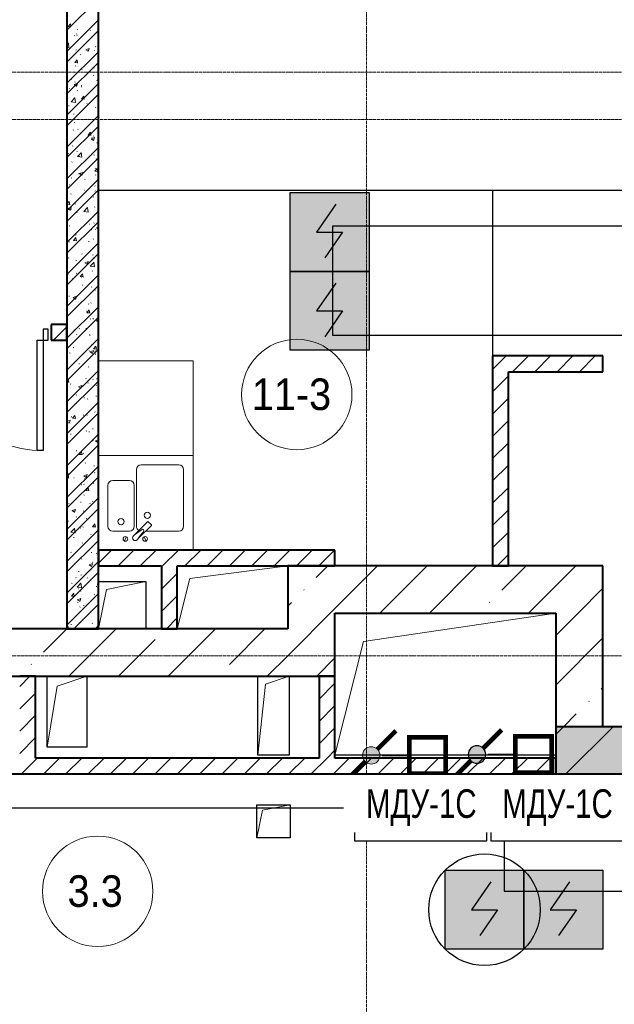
# Model space of a CAD drawing. Header units: millimetres. Extents: x -816133 to 919604, y 87941 to 147341.
# Tile 146 of 201: x -18652 to -14880, y 129264 to 135506. Entities that reach past the tile are written whole.
import ezdxf
from ezdxf.enums import TextEntityAlignment as Align

# ---------------------------------------------------------------- set-up
doc = ezdxf.new("R2010")
doc.units = ezdxf.units.MM
doc.set_wipeout_variables(frame=1)
doc.linetypes.add('ADSK_Линия сетки', pattern=[25, 20, -2.5, 0, -2.5])
doc.linetypes.add('Линия сетки', pattern=[25, 20, -2.5, 0, -2.5])
for name, color, linetype, lineweight in [('_АПС_Оборудование', 1, 'Continuous', 30), ('A-000-M_MASS', 7, 'Continuous', 18), ('A-010-A_ROOM', 7, 'Continuous', 20), ('A-200-M_WALL', 7, 'Continuous', 18), ('A-200-M_WALL_EXT', 7, 'Continuous', 18), ('A-200-M_WALL_INT', 7, 'Continuous', 18), ('A-200-M_WALL_PAT', 7, 'Continuous', 40), ('A-325-M_DOOR', 7, 'Continuous', 18), ('A-700-M_FFE', 7, 'Continuous', 18), ('M-520-M_DRAINAGE_FW', 7, 'Continuous', 18), ('RC-Извещатели_пожарные', 1, 'Continuous', 30), ('Z-030-M_GRID', 7, 'Continuous', 9), ('Воздуховоды', 7, 'Continuous', 18), ('СОУЭ', 1, 'Continuous', 30), ('СС-011-ПОЖ-СИГНАЛИЗАЦИЯ', 1, 'Continuous', 30), ('УГО АПС и АПЗ$0$_АПС_Оборудование', 1, 'Continuous', 30)]:
    doc.layers.add(name, color=color, linetype=linetype, lineweight=lineweight)
doc.layers.add('EI_HATCH_GALV', color=7, linetype='Continuous')
doc.layers.add('АПС', color=5, linetype='Continuous')
doc.styles.add('Arial Narrow', font='ARIALN.TTF', dxfattribs={"width": 0.9, "height": 600})
doc.styles.add('Arial_2', font='arial.ttf', dxfattribs={"width": 0.9, "height": 400})
doc.styles.add('ISOCPEUR', font='isocpeur.ttf', dxfattribs={"height": 300})

# ---------------------------------------------------------------- blocks, each defined once
blk = doc.blocks.new('10эт')
at = {"layer": 'A-200-M_WALL_PAT', "lineweight": 18}
h = blk.add_hatch(color=9, dxfattribs=at)
h.paths.add_polyline_path([(346783.5, 129601.1), (347051.7, 129601.1), (347051.7, 129901.1), (346601.5, 129901.1), (346601.5, 129601.1)])
h.paths.add_polyline_path([(345501.5, 129601.1), (345501.5, 129901.1), (345051.7, 129901.1), (345051.7, 129601.1)])
at = {"layer": 'A-000-M_MASS', "color": 9}
for p, q in [((342731.7, 130841.1), (343351.7, 130921.1)), ((342651.7, 130521.1), (342731.7, 130841.1)), ((342201.7, 130771.1), (342451.7, 130821.1)), ((342151.7, 130521.1), (342201.7, 130771.1)), ((343831.7, 130441.1), (345051.7, 130621.1)), ((343651.7, 129721), (343831.7, 130441.1)), ((341889.2, 130158.6), (342076.7, 130221)), ((343211.7, 130171), (343361.7, 130221)), ((341826.7, 129771.1), (341889.2, 130158.6)), ((343161.7, 129721), (343211.7, 130171)), ((343191.7, 129371.1), (343366.7, 129406.1)), ((343156.7, 129196.1), (343191.7, 129371.1))]:
    blk.add_line(p, q, dxfattribs=at)
at = {"layer": 'A-000-M_MASS', "color": 9, "lineweight": 30}
for p, q in [((342151.7, 130821.1), (342451.7, 130821.1)), ((342451.7, 130821.1), (342451.7, 130521.1)), ((341826.7, 129771.1), (341826.7, 130221)), ((342076.7, 130221), (342076.7, 129771.1)), ((343161.7, 129721), (343161.7, 130221)), ((343361.7, 130221), (343361.7, 129721)), ((342076.7, 129771.1), (341826.7, 129771.1)), ((343361.7, 129721), (343161.7, 129721)), ((345051.7, 129721), (343651.7, 129721)), ((343156.7, 129196.1), (343156.7, 129406.1)), ((343156.7, 129406.1), (343366.7, 129406.1)), ((343366.7, 129406.1), (343366.7, 129196.1)), ((343366.7, 129196.1), (343156.7, 129196.1))]:
    blk.add_line(p, q, dxfattribs=at)
at = {"layer": 'A-010-A_ROOM', "color": 9}
for centre in [(343409.5, 132006.8), (342146.7, 128857.2)]:
    blk.add_circle(centre, 350, dxfattribs=at)
at = {"layer": 'A-200-M_WALL', "color": 9}
for p, q in [((345601.7, 133301.5), (342151.7, 133301.5)), ((342151.7, 133301.5), (345601.7, 133301.5)), ((344651.3, 133300.7), (342151.7, 133300.7)), ((342151.7, 133300.7), (344651.3, 133300.7)), ((344651.3, 133300.7), (344651.3, 132251.1)), ((344651.3, 132251.1), (344651.3, 133300.7)), ((344652.1, 133300.7), (344652.1, 132251.1)), ((344652.1, 132251.1), (344652.1, 133300.7)), ((345601.7, 133300.7), (344652.1, 133300.7)), ((344652.1, 133300.7), (345601.7, 133300.7)), ((344651.7, 132251.1), (344651.3, 132251.1))]:
    blk.add_line(p, q, dxfattribs=at)
at = {"layer": 'A-200-M_WALL', "color": 9, "lineweight": 40}
for p, q in [((345501.5, 129901.1), (345051.7, 129901.1)), ((345051.7, 129901.1), (345051.7, 129601.1)), ((345051.7, 129601.1), (345501.5, 129601.1))]:
    blk.add_line(p, q, dxfattribs=at)
at = {"layer": 'A-200-M_WALL_EXT', "color": 9, "lineweight": 40}
for p, q in [((343651.7, 130921.1), (343351.7, 130921.1)), ((343351.7, 130921.1), (343351.7, 130521.1)), ((345351.7, 130921.1), (343651.7, 130921.1)), ((345351.7, 130621.1), (345351.7, 130921.1)), ((343651.7, 130621.1), (345051.7, 130621.1)), ((343651.7, 130221), (343651.7, 130621.1)), ((345051.7, 130621.1), (345051.7, 129901.1)), ((345351.7, 129901.1), (345351.7, 130621.1)), ((343351.7, 130521.1), (339786.5, 130521.1)), ((338381.7, 130221), (343351.7, 130221)), ((343351.7, 130221), (343651.7, 130221)), ((345051.7, 129901.1), (345051.7, 129601.1)), ((345501.5, 129901.1), (345351.7, 129901.1)), ((345051.7, 129601.1), (345501.5, 129601.1))]:
    blk.add_line(p, q, dxfattribs=at)
at = {"layer": 'A-200-M_WALL_INT', "color": 9, "lineweight": 40}
for p, q in [((341951.7, 136951.1), (341951.7, 130521.1)), ((342151.7, 130521.1), (342151.7, 136951.1)), ((341951.7, 132451.1), (341851.7, 132451.1)), ((341851.7, 132451.1), (341851.7, 132351.1)), ((341951.7, 132351.1), (341951.7, 132451.1)), ((341851.7, 132351.1), (341951.7, 132351.1)), ((344651.7, 132251.1), (344651.7, 130921.1)), ((344751.7, 132251.1), (344651.7, 132251.1)), ((345351.7, 132251.1), (344751.7, 132251.1)), ((345351.7, 132151.1), (345351.7, 132251.1)), ((344751.7, 130921.1), (344751.7, 132151.1)), ((344751.7, 132151.1), (345351.7, 132151.1)), ((342551.7, 131021.1), (342151.7, 131021.1)), ((342151.7, 131021.1), (342151.7, 130921.1)), ((343651.7, 131021.1), (342551.7, 131021.1)), ((343651.7, 130921.1), (343651.7, 131021.1)), ((342151.7, 130921.1), (342551.7, 130921.1)), ((342551.7, 130921.1), (342551.7, 130521.1)), ((342651.7, 130921.1), (343651.7, 130921.1)), ((342651.7, 130521.1), (342651.7, 130921.1)), ((344651.7, 130921.1), (344751.7, 130921.1)), ((341951.7, 130521.1), (342151.7, 130521.1)), ((342551.7, 130521.1), (342651.7, 130521.1)), ((341751.7, 130221), (341651.7, 130221)), ((341751.7, 129701.1), (341751.7, 130221)), ((343651.7, 130221), (343551.7, 130221)), ((343551.7, 130221), (343551.7, 129701.1)), ((343651.7, 129701.1), (343651.7, 130221)), ((343551.7, 129701.1), (341751.7, 129701.1)), ((345051.7, 129701.1), (343651.7, 129701.1)), ((345051.7, 129601.1), (345051.7, 129701.1)), ((336751.7, 129601.1), (345051.7, 129601.1))]:
    blk.add_line(p, q, dxfattribs=at)
at = {"layer": 'A-200-M_WALL_PAT', "color": 9, "linetype": 'Continuous', "lineweight": 9}
for p, q in [((341951.7, 134316.8), (342151.7, 134516.8)), ((341951.7, 134182.1), (342151.7, 134382.1)), ((341958.7, 134340.3), (341977, 134338.7)), ((341958.9, 134340.3), (341973.6, 134357.8)), ((341977.2, 134337.6), (341973.7, 134356.7)), ((341951.7, 134114.8), (342151.7, 134314.8)), ((341999.6, 134282.9), (342002.4, 134281.1)), ((342012.4, 134291.7), (342015, 134293.8)), ((342013.4, 134282.2), (342016.7, 134282.6)), ((342016.4, 134320.3), (342018.9, 134318)), ((342098.1, 134316.9), (342100.9, 134315.1)), ((341951.7, 134224.2), (341961.4, 134234.3)), ((341951.7, 134207.5), (341964.7, 134205.5)), ((341964.4, 134206.4), (341961.1, 134235.4)), ((342132.8, 134213.6), (342135.3, 134211.3)), ((341951.7, 133980.1), (342151.7, 134180.1)), ((341955.1, 134183.1), (341957.5, 134180.8)), ((342008.7, 134190.2), (342011.3, 134192.3)), ((342037.4, 134162), (342040.2, 134160.2)), ((342071.8, 134193), (342087, 134182.8)), ((342072, 134192.8), (342093.3, 134201)), ((342087.2, 134181.5), (342093.4, 134200)), ((342125.4, 134187.3), (342128.7, 134187.7)), ((341951.7, 133912.7), (342151.7, 134112.7)), ((342001, 134111), (342019.2, 134109.4)), ((342001.2, 134111), (342015.9, 134128.5)), ((342005, 134088.8), (342007.6, 134090.8)), ((342019.5, 134108.3), (342016, 134127.4)), ((342045.2, 134067.1), (342048.6, 134067.5)), ((342120.2, 134031.8), (342122.7, 134029.5)), ((342121.8, 134077.1), (342125.1, 134077.6)), ((341951.7, 133778), (342151.7, 133978)), ((341978.1, 134006.2), (341980.9, 134004.4)), ((341997.7, 133972), (342012.8, 133961.8)), ((341997.8, 133971.8), (342019.1, 133980)), ((342001.2, 133987.3), (342003.9, 133989.4)), ((342013.1, 133960.5), (342019.3, 133978.9)), ((342041.6, 133956.9), (342045, 133957.4)), ((342042.3, 133965.3), (342045.2, 133963.5)), ((342140.8, 133999.4), (342143.6, 133997.6)), ((341951.7, 133710.7), (342151.7, 133910.7)), ((341965.1, 133946.8), (341968.4, 133947.3)), ((342015.5, 133934.3), (342018, 133932.1)), ((342043.5, 133881.7), (342058.2, 133899.2)), ((342061.8, 133879.1), (342058.3, 133898.2)), ((342151.5, 133905.4), (342151.7, 133905.5)), ((341961.5, 133836.7), (341964.8, 133837.2)), ((341978, 133862.3), (342005.2, 133858.1)), ((341978.1, 133862.2), (342001.8, 133886.9)), ((341997.5, 133885.9), (342000.2, 133887.9)), ((342004.8, 133859.1), (342001.5, 133888)), ((342043.3, 133881.8), (342061.5, 133880.2)), ((342076.9, 133851.9), (342080.2, 133852.4)), ((342080.1, 133844.4), (342083, 133842.6)), ((341951.7, 133576), (342151.7, 133776)), ((341954.2, 133797.1), (341956.7, 133794.9)), ((341993.8, 133784.4), (341996.5, 133786.4)), ((342131.9, 133827.6), (342134.4, 133825.4)), ((342147.8, 133803.9), (342150.5, 133805.9)), ((341951.7, 133508.6), (342151.7, 133708.6)), ((341996.7, 133731.7), (342000, 133732.1)), ((341990.1, 133682.9), (341992.8, 133685)), ((342020.8, 133688.7), (342023.6, 133686.9)), ((342085, 133647.7), (342087.9, 133645.9)), ((342085.6, 133652.5), (342103.8, 133650.9)), ((342085.8, 133652.5), (342100.5, 133670)), ((342104.1, 133649.8), (342100.6, 133668.9)), ((342119.3, 133645.8), (342121.8, 133643.5)), ((342144.1, 133702.4), (342146.7, 133704.5)), ((341986.4, 133581.5), (341989.1, 133583.5)), ((342105.4, 133628.2), (342120.6, 133618)), ((342105.6, 133628), (342126.9, 133636.2)), ((342108.7, 133636.8), (342112.1, 133637.2)), ((342120.8, 133616.8), (342127, 133635.2)), ((342140.4, 133601), (342143, 133603)), ((341951.7, 133373.9), (342151.7, 133573.9)), ((341960.1, 133533.8), (341963, 133532)), ((342014.6, 133548.4), (342017.1, 133546.1)), ((342018.5, 133514.8), (342042.2, 133539.6)), ((342045.3, 133511.7), (342041.9, 133540.7)), ((342105.1, 133526.7), (342108.5, 133527.1)), ((342122.9, 133526.9), (342125.7, 133525.1)), ((341951.7, 133306.5), (342151.7, 133506.5)), ((341982.7, 133480), (341985.4, 133482)), ((342018.5, 133514.9), (342045.6, 133510.7)), ((342028.6, 133516.6), (342031.9, 133517)), ((342136.7, 133499.5), (342139.3, 133501.5)), ((341953.3, 133411.2), (341955.8, 133408.9)), ((342025, 133406.4), (342028.3, 133406.9)), ((342031.3, 133407.2), (342046.4, 133397)), ((342031.4, 133407), (342052.8, 133415.2)), ((342046.7, 133395.7), (342052.9, 133414.2)), ((342127.9, 133423.2), (342146.1, 133421.6)), ((342128.1, 133423.2), (342142.8, 133440.7)), ((342131, 133441.7), (342133.5, 133439.4)), ((342133, 133398), (342135.6, 133400.1)), ((342140.4, 133421.6), (342143.7, 133422.1)), ((342146.4, 133420.5), (342142.9, 133439.6)), ((341951.7, 133171.8), (342151.7, 133371.8)), ((341965.1, 133337.1), (341967.9, 133335.3)), ((341979, 133378.5), (341981.7, 133380.6)), ((342063.5, 133371.1), (342066.3, 133369.3)), ((341951.7, 133104.5), (342151.7, 133304.5)), ((341975.3, 133277.1), (341978, 133279.1)), ((342060.2, 133301.4), (342063.5, 133301.9)), ((342127.8, 133330.2), (342130.6, 133328.4)), ((342129.3, 133296.6), (342131.9, 133298.6)), ((341951.7, 133213.1), (341969.8, 133211.5)), ((341951.8, 133213.1), (341966.5, 133230.6)), ((341970.1, 133210.4), (341966.5, 133229.5)), ((342002.9, 133216.2), (342005.7, 133214.4)), ((342118.4, 133259.8), (342120.9, 133257.6)), ((341951.7, 132969.8), (342151.7, 133169.8)), ((341957.1, 133186.2), (341972.3, 133176)), ((341957.2, 133186), (341978.6, 133194.2)), ((341971.6, 133175.6), (341974.3, 133177.6)), ((341972.5, 133174.7), (341978.7, 133193.1)), ((341980, 133181.2), (341983.4, 133181.6)), ((342013.7, 133162.4), (342016.2, 133160.1)), ((342058.9, 133167.5), (342082.6, 133192.2)), ((342058.9, 133167.6), (342086, 133163.4)), ((342085.7, 133164.4), (342082.3, 133193.3)), ((342125.6, 133195.1), (342128.2, 133197.1)), ((341951.7, 132902.4), (342151.7, 133102.4)), ((342092.1, 133086.3), (342095.4, 133086.7)), ((342121.8, 133093.6), (342124.5, 133095.7)), ((341952.4, 133025.2), (341954.9, 133022.9)), ((341967.9, 133074.1), (341970.5, 133076.2)), ((342007.8, 133019.5), (342010.6, 133017.7)), ((342106.2, 133053.6), (342109, 133051.8)), ((342130.1, 133055.7), (342132.6, 133053.4)), ((342139, 133063.5), (342151.7, 133054.9)), ((342139.2, 133063.3), (342151.7, 133068.1)), ((341951.7, 132767.7), (342151.7, 132967.7)), ((341964.2, 132972.7), (341966.8, 132974.7)), ((341993.9, 132983.8), (342012.1, 132982.2)), ((341994.1, 132983.8), (342008.8, 133001.3)), ((342012.4, 132981.1), (342008.8, 133000.2)), ((342011.9, 132966.1), (342015.2, 132966.5)), ((342088.5, 132976.2), (342091.8, 132976.6)), ((342118.1, 132992.2), (342120.8, 132994.2)), ((341951.7, 132700.4), (342151.7, 132900.4)), ((342045.6, 132898.6), (342048.4, 132896.8)), ((341960.5, 132871.2), (341963.1, 132873.2)), ((342008.3, 132855.9), (342011.6, 132856.4)), ((342064.9, 132842.4), (342080, 132832.2)), ((342065, 132842.2), (342086.4, 132850.4)), ((342080.3, 132831), (342086.5, 132849.4)), ((342099.3, 132820.1), (342123.1, 132844.8)), ((342114.4, 132890.7), (342117.1, 132892.7)), ((342117.5, 132873.9), (342120, 132871.6)), ((342126.1, 132817), (342122.7, 132845.9)), ((342123.7, 132871.1), (342127, 132871.6)), ((341956.8, 132769.7), (341959.4, 132771.8)), ((342012.8, 132776.4), (342015.3, 132774.2)), ((342036.3, 132754.5), (342051, 132772)), ((342054.6, 132751.8), (342051.1, 132770.9)), ((342099.3, 132820.2), (342126.4, 132816)), ((342110.7, 132789.2), (342113.4, 132791.3)), ((341951.7, 132565.7), (342151.7, 132765.7)), ((341986.2, 132742.9), (341989, 132741.1)), ((342036.2, 132754.5), (342054.4, 132753)), ((342043.5, 132750.9), (342046.9, 132751.4)), ((342148.9, 132736), (342151.7, 132734.2)), ((341951.7, 132498.3), (342151.7, 132698.3)), ((341953.1, 132668.3), (341955.7, 132670.3)), ((342050.5, 132702), (342053.3, 132700.1)), ((342107, 132687.8), (342109.7, 132689.8)), ((342129.2, 132669.7), (342131.7, 132667.5)), ((341951.7, 132639), (341954, 132637)), ((341963.4, 132630.7), (341966.7, 132631.1)), ((341990.7, 132621.4), (342005.9, 132611.2)), ((341990.9, 132621.2), (342012.2, 132629.4)), ((342006.1, 132610), (342012.3, 132628.4)), ((342103.3, 132586.3), (342106, 132588.4)), ((341951.7, 132568.6), (341952, 132568.8)), ((341951.7, 132363.6), (342151.7, 132563.6)), ((342075.4, 132535.8), (342078.7, 132536.2)), ((342078.5, 132525.3), (342096.7, 132523.7)), ((342078.6, 132525.3), (342093.3, 132542.8)), ((342088.3, 132581.1), (342091.1, 132579.3)), ((342096.9, 132522.6), (342093.4, 132541.7)), ((341951.7, 132296.3), (342151.7, 132496.3)), ((342099.6, 132484.8), (342102.3, 132486.9)), ((342116.6, 132487.9), (342119.1, 132485.6)), ((342139.7, 132472.7), (342151.7, 132485.2)), ((342139.7, 132472.9), (342151.7, 132471)), ((341867, 132351.1), (341951.7, 132435.7)), ((341995.2, 132415.6), (341998.5, 132416)), ((342028.9, 132425.3), (342031.8, 132423.5)), ((342071.8, 132425.7), (342075.1, 132426.1)), ((341951.7, 132161.6), (342151.7, 132361.6)), ((342011.9, 132390.5), (342014.4, 132388.2)), ((342093.2, 132384.4), (342096, 132382.6)), ((342095.9, 132383.4), (342098.6, 132385.4)), ((341951.7, 132094.2), (342151.7, 132294.2)), ((341968.3, 132270.4), (341971.1, 132268.6)), ((341991.6, 132305.4), (341994.9, 132305.9)), ((342092.2, 132281.9), (342094.9, 132284)), ((342098.5, 132277.7), (342113.7, 132267.4)), ((342098.6, 132277.5), (342120, 132285.7)), ((342107, 132320.6), (342110.4, 132321.1)), ((342113.9, 132266.2), (342120.1, 132284.6)), ((342120.7, 132296), (342139, 132294.4)), ((342120.9, 132296), (342135.6, 132313.5)), ((342128.3, 132283.8), (342130.8, 132281.5)), ((342139.2, 132293.3), (342135.7, 132312.4)), ((341951.7, 132252.2), (341953.1, 132251)), ((342131, 132263.5), (342133.8, 132261.7)), ((344651.7, 132165.9), (344736.9, 132251.1)), ((344778.3, 132151.1), (344878.3, 132251.1)), ((344919.7, 132151.1), (345019.7, 132251.1)), ((345061.1, 132151.1), (345161.1, 132251.1)), ((345202.6, 132151.1), (345302.6, 132251.1)), ((341951.7, 131959.5), (342151.7, 132159.5)), ((342026.9, 132200.4), (342030.2, 132200.9)), ((342088.5, 132180.4), (342091.1, 132182.5)), ((345344, 132151.1), (345351.7, 132158.8)), ((341951.7, 132094.3), (341959.3, 132103.4)), ((341951.7, 131892.2), (342151.7, 132092.2)), ((341951.7, 132085.2), (341962.6, 132084.3)), ((341962.9, 132083.2), (341959.4, 132102.3)), ((342071.6, 132107.8), (342074.5, 132106)), ((342115.7, 132101.9), (342118.2, 132099.7)), ((342138.9, 132105.5), (342142.2, 132105.9)), ((344651.7, 132024.5), (344751.7, 132124.5)), ((341973.2, 132073.7), (341976, 132071.9)), ((342024.3, 132056.6), (342039.5, 132046.4)), ((342024.5, 132056.5), (342045.8, 132064.6)), ((342039.7, 132045.2), (342045.9, 132063.6)), ((342084.8, 132079), (342087.4, 132081)), ((342135.9, 132066.8), (342138.7, 132065)), ((342011, 132004.5), (342013.5, 132002.2)), ((342058.7, 131985.3), (342062, 131985.7)), ((342081.1, 131977.5), (342083.7, 131979.6)), ((342135.3, 131995.4), (342138.6, 131995.8)), ((344651.7, 131883.1), (344751.7, 131983.1)), ((341951.7, 131757.5), (342151.7, 131957.5)), ((342011, 131952.8), (342013.8, 131951)), ((342127.4, 131897.8), (342129.9, 131895.6)), ((341951.7, 131690.1), (342151.7, 131890.1)), ((341951.7, 131865.4), (341952.2, 131865)), ((341951.7, 131836), (341971.7, 131843.6)), ((341951.7, 131834.6), (341965.3, 131825.4)), ((341965.6, 131824.2), (341971.7, 131842.6)), ((341978.5, 131865.1), (341981.8, 131865.5)), ((341986.7, 131856.6), (342004.9, 131855)), ((341986.9, 131856.6), (342001.6, 131874.1)), ((342005.2, 131853.9), (342001.7, 131873)), ((342055.1, 131875.2), (342058.4, 131875.6)), ((342077.4, 131876), (342080, 131878.1)), ((344651.7, 131741.6), (344751.7, 131841.6)), ((341951.7, 131797.1), (341954.5, 131795.3)), ((342073.7, 131774.6), (342076.3, 131776.6)), ((342114.4, 131790.2), (342117.2, 131788.4)), ((341951.7, 131555.4), (342151.7, 131755.4)), ((341974.9, 131754.9), (341978.2, 131755.4)), ((342015.9, 131756.2), (342018.7, 131754.4)), ((342090.4, 131770.1), (342093.7, 131770.6)), ((342114.8, 131716), (342117.3, 131713.7)), ((342132.1, 131712.9), (342147.3, 131702.7)), ((342132.2, 131712.7), (342151.7, 131720.2)), ((342147.5, 131701.4), (342151.7, 131714)), ((341951.7, 131488), (342151.7, 131688)), ((342010.2, 131649.9), (342013.5, 131650.4)), ((342070, 131673.1), (342072.6, 131675.2)), ((344651.7, 131600.2), (344751.7, 131700.2)), ((342010.1, 131618.5), (342012.6, 131616.3)), ((342029, 131627.3), (342047.2, 131625.7)), ((342029.2, 131627.3), (342043.9, 131644.8)), ((342047.5, 131624.6), (342043.9, 131643.7)), ((342053.7, 131635.3), (342056.5, 131633.5)), ((341951.7, 131353.3), (342151.7, 131553.3)), ((342066.3, 131571.6), (342068.9, 131573.7)), ((342122.2, 131555), (342125.5, 131555.5)), ((344651.7, 131458.8), (344751.7, 131558.8)), ((341951.7, 131497.8), (341959.4, 131505.8)), ((341951.7, 131286), (342151.7, 131486)), ((341951.7, 131478.7), (341962.7, 131477)), ((341962.4, 131478), (341959.1, 131507)), ((341994.4, 131479.5), (341997.2, 131477.7)), ((342057.9, 131491.9), (342073.1, 131481.6)), ((342058.1, 131491.7), (342079.4, 131499.9)), ((342062.5, 131470.2), (342065.2, 131472.2)), ((342073.3, 131480.4), (342079.5, 131498.8)), ((342126.5, 131511.9), (342129, 131509.6)), ((342042, 131434.8), (342045.3, 131435.2)), ((342058.6, 131438.6), (342061.5, 131436.8)), ((342071.3, 131398.1), (342089.5, 131396.5)), ((342071.5, 131398), (342086.2, 131415.6)), ((342089.8, 131395.4), (342086.2, 131414.5)), ((342118.6, 131444.9), (342121.9, 131445.3)), ((344651.7, 131317.4), (344751.7, 131417.4)), ((341951.7, 131151.3), (342151.7, 131351.3)), ((342058.8, 131368.7), (342061.5, 131370.8)), ((341951.7, 131083.9), (342151.7, 131283.9)), ((341961.8, 131314.6), (341965.2, 131315)), ((341983.9, 131270.7), (342005.3, 131278.8)), ((341999.2, 131259.4), (342005.4, 131277.8)), ((342038.4, 131324.7), (342041.8, 131325.1)), ((342096.4, 131317.7), (342099.3, 131315.9)), ((342113.9, 131330), (342116.4, 131327.7)), ((344651.7, 131175.9), (344751.7, 131275.9)), ((341983.8, 131270.8), (341998.9, 131260.6)), ((342009.2, 131232.6), (342011.7, 131230.3)), ((342055.1, 131267.3), (342057.8, 131269.3)), ((342073.7, 131219.6), (342077, 131220.1)), ((341951.7, 130949.2), (342151.7, 131149.2)), ((341958.2, 131204.4), (341961.6, 131204.9)), ((341976.1, 131133.7), (341999.8, 131158.5)), ((342002.8, 131130.6), (341999.5, 131159.6)), ((342037.1, 131162), (342039.9, 131160.2)), ((342051.4, 131165.8), (342054.1, 131167.8)), ((342113.6, 131168.8), (342131.8, 131167.2)), ((342113.8, 131168.8), (342128.5, 131186.3)), ((342132, 131166.1), (342128.5, 131185.2)), ((341976, 131133.9), (342003.1, 131129.7)), ((341993.5, 131099.4), (341996.8, 131099.9)), ((342101.3, 131121), (342104.2, 131119.2)), ((342125.6, 131125.9), (342128.1, 131123.6)), ((344651.7, 131034.5), (344751.7, 131134.5)), ((341951.7, 130881.9), (342151.7, 131081.9)), ((342047.7, 131064.3), (342050.4, 131066.4)), ((341951.7, 130975.6), (341952.1, 130976.1)), ((341955.7, 130956), (341952.2, 130975.1)), ((341976.4, 131007), (341979.3, 131005.2)), ((342044, 130962.9), (342046.7, 130964.9)), ((342105.5, 131004.5), (342108.8, 131005)), ((342139.2, 131000.2), (342142, 130998.4)), ((342151.7, 130938.7), (342234.1, 131021.1)), ((342275.5, 130921.1), (342375.5, 131021.1)), ((342416.9, 130921.1), (342516.9, 131021.1)), ((342558.3, 130921.1), (342658.3, 131021.1)), ((342699.8, 130921.1), (342799.8, 131021.1)), ((342841.2, 130921.1), (342941.2, 131021.1)), ((342982.6, 130921.1), (343082.6, 131021.1)), ((343124, 130921.1), (343224, 131021.1)), ((343265.4, 130921.1), (343365.4, 131021.1)), ((343406.9, 130921.1), (343506.9, 131021.1)), ((343548.3, 130921.1), (343648.3, 131021.1)), ((344679.7, 130921.1), (344751.7, 130993.1)), ((341951.7, 130957.4), (341955.5, 130957.1)), ((341951.7, 130747.2), (342151.7, 130947.2)), ((342091.6, 130927.1), (342106.7, 130916.9)), ((342091.7, 130926.9), (342113, 130935.1)), ((342106.9, 130915.6), (342113.1, 130934.1)), ((342113.1, 130944), (342115.5, 130941.8)), ((342551.7, 130914.4), (342558.3, 130921.1)), ((343532.2, 130845.9), (343607.3, 130921.1)), ((343651.7, 130651.1), (343921.6, 130921.1)), ((343936, 130621.1), (344236, 130921.1)), ((344250.3, 130621.1), (344550.3, 130921.1)), ((344710.8, 130767.3), (344864.6, 130921.1)), ((344878.9, 130621.1), (345178.9, 130921.1)), ((341951.7, 130679.8), (342151.7, 130879.8)), ((342008.3, 130846.6), (342010.8, 130844.3)), ((342025.3, 130884.3), (342028.7, 130884.7)), ((342040.3, 130861.4), (342043, 130863.4)), ((342079.8, 130844.4), (342082.6, 130842.6)), ((342101.9, 130894.4), (342105.3, 130894.8)), ((342551.7, 130773), (342651.7, 130873)), ((341981.4, 130810.4), (341984.2, 130808.6)), ((342016.4, 130786.5), (342043.5, 130782.3)), ((342016.5, 130786.4), (342040.2, 130811.1)), ((342021.7, 130774.2), (342025.1, 130774.6)), ((342043.3, 130783.3), (342039.9, 130812.2)), ((342137.2, 130789.4), (342140.5, 130789.8)), ((342144.1, 130803.5), (342146.9, 130801.7)), ((345193.2, 130621.1), (345351.7, 130779.6)), ((341951.7, 130545.1), (342151.7, 130745.1)), ((341979.5, 130729.4), (341997.8, 130727.8)), ((341979.7, 130729.4), (341994.4, 130746.9)), ((341998, 130726.7), (341994.5, 130745.8)), ((342017.5, 130705.9), (342038.9, 130714.1)), ((342032.8, 130694.6), (342039, 130713)), ((342036.6, 130759.9), (342039.3, 130762)), ((342124.7, 130739.9), (342127.2, 130737.7)), ((342551.7, 130631.6), (342651.7, 130731.6)), ((343453.6, 130767.3), (343456, 130769.7)), ((341995, 130521.1), (342151.7, 130677.8)), ((342017.4, 130706.1), (342032.6, 130695.8)), ((342019.2, 130689.5), (342022, 130687.7)), ((342032.9, 130658.5), (342035.6, 130660.5)), ((342057, 130669.2), (342060.3, 130669.6)), ((343351.7, 130665.4), (343375, 130688.7)), ((343351.7, 130351.1), (343651.7, 130651.1)), ((344632.3, 130688.7), (344634.6, 130691.1)), ((342582.6, 130521.1), (342651.7, 130590.2)), ((345051.7, 130479.6), (345193.2, 130621.1)), ((341959.8, 130533.7), (341962.6, 130531.9)), ((341976.8, 130548.9), (341980.1, 130549.4)), ((342029.2, 130557), (342031.8, 130559)), ((342112.2, 130558.1), (342114.6, 130555.8)), ((342122.5, 130526.9), (342125.3, 130525.1)), ((342129.7, 130521.1), (342151.7, 130543.1)), ((341803.5, 130374.4), (341950.1, 130521.1)), ((341964.4, 130221), (342264.4, 130521.1)), ((342593, 130221), (342893, 130521.1)), ((342982.1, 130295.8), (343207.3, 130521.1)), ((345051.7, 130165.3), (345351.7, 130465.3)), ((342278.7, 130221), (342510.7, 130453)), ((343221.6, 130221), (343351.7, 130351.1)), ((343536, 130221), (343651.7, 130336.8)), ((341724.9, 130295.8), (341727.3, 130298.2)), ((341651.7, 130155.8), (341716.9, 130221)), ((343551.7, 130217.4), (343555.4, 130221)), ((343551.7, 130075.9), (343651.7, 130175.9)), ((345339.4, 130138.7), (345351.7, 130151)), ((341651.7, 130014.4), (341751.7, 130114.4)), ((343551.7, 129934.5), (343651.7, 130034.5)), ((345260.9, 130060.1), (345263.2, 130062.5)), ((341651.7, 129873), (341751.7, 129973)), ((345101.8, 129901.1), (345182.3, 129981.5)), ((345051.7, 129851), (345101.8, 129901.1)), ((345116.2, 129601.1), (345416.1, 129901.1)), ((343551.7, 129793.1), (343651.7, 129893.1)), ((341651.7, 129731.6), (341751.7, 129831.6)), ((343601.1, 129701.1), (343651.7, 129751.7)), ((341662.6, 129601.1), (341762.6, 129701.1)), ((341804, 129601.1), (341904, 129701.1)), ((341945.4, 129601.1), (342045.4, 129701.1)), ((342086.9, 129601.1), (342186.9, 129701.1)), ((342228.3, 129601.1), (342328.3, 129701.1)), ((342369.7, 129601.1), (342469.7, 129701.1)), ((342511.1, 129601.1), (342611.1, 129701.1)), ((342652.6, 129601.1), (342752.6, 129701.1)), ((342794, 129601.1), (342894, 129701.1)), ((342935.4, 129601.1), (343035.4, 129701.1)), ((343076.8, 129601.1), (343176.8, 129701.1)), ((343218.2, 129601.1), (343318.2, 129701.1)), ((343359.7, 129601.1), (343459.7, 129701.1)), ((343501.1, 129601.1), (343601.1, 129701.1)), ((343642.5, 129601.1), (343742.5, 129701.1)), ((343783.9, 129601.1), (343883.9, 129701.1)), ((343925.3, 129601.1), (344025.3, 129701.1)), ((344066.8, 129601.1), (344166.8, 129701.1)), ((344208.2, 129601.1), (344308.2, 129701.1)), ((344349.6, 129601.1), (344449.6, 129701.1)), ((344491, 129601.1), (344591, 129701.1)), ((344632.5, 129601.1), (344732.5, 129701.1)), ((344773.9, 129601.1), (344873.9, 129701.1)), ((344915.3, 129601.1), (345015.3, 129701.1))]:
    blk.add_line(p, q, dxfattribs=at)
at = {"layer": 'A-325-M_DOOR', "color": 9, "lineweight": 30}
for p, q in [((341831.7, 132421.1), (341801.7, 132421.1)), ((341801.7, 132421.1), (341801.7, 132351.1)), ((341831.7, 132351.1), (341831.7, 132421.1)), ((341761.7, 132351.1), (341801.7, 132351.1)), ((341761.7, 131651.1), (341761.7, 132351.1)), ((341801.7, 132351.1), (341801.7, 131651.1)), ((341801.7, 132351.1), (341801.7, 131651.1)), ((341801.7, 132351.1), (341831.7, 132351.1)), ((341801.7, 131651.1), (341761.7, 131651.1))]:
    blk.add_line(p, q, dxfattribs=at)
at = {"layer": 'A-325-M_DOOR', "color": 9, "lineweight": 9}
blk.add_arc((341801.7, 132351.1), 700, 180, 270, dxfattribs=at)
at = {"layer": 'A-700-M_FFE', "color": 9, "lineweight": 9}
for p, q in [((342751.7, 132221.1), (342151.7, 132221.1)), ((342751.7, 131621.1), (342751.7, 132221.1)), ((342151.7, 131621.1), (342751.7, 131621.1))]:
    blk.add_line(p, q, dxfattribs=at)
at = {"layer": 'M-520-M_DRAINAGE_FW', "color": 9}
for p, q in [((342151.7, 131621.1), (342751.7, 131621.1)), ((342751.7, 131621.1), (342751.7, 131021.1)), ((342391.7, 131171.1), (342391.7, 131531.1)), ((342421.7, 131561.1), (342661.7, 131561.1)), ((342691.7, 131531.1), (342691.7, 131171.1)), ((342241.7, 131461.1), (342347.7, 131461.1)), ((342211.7, 131171.1), (342211.7, 131431.1)), ((342377.7, 131431.1), (342377.7, 131171.1)), ((342381.9, 131119.2), (342463.1, 131200.5)), ((342487.2, 131176.4), (342406, 131095.2)), ((342467.4, 131200.5), (342487.2, 131180.7)), ((342347.7, 131141.1), (342241.7, 131141.1)), ((342315, 131077.8), (342329.1, 131104.3)), ((342372.7, 131110), (342381.9, 131119.2)), ((342406, 131095.2), (342396.7, 131086)), ((342454.4, 131077.8), (342440.4, 131104.3)), ((342661.7, 131141.1), (342451.8, 131141.1))]:
    blk.add_line(p, q, dxfattribs=at)
for centre, radius, start, end in [((342421.7, 131531.1), 30, 90, 180), ((342661.7, 131531.1), 30, 0, 90), ((342241.7, 131431.1), 30, 90, 180), ((342347.7, 131431.1), 30, 0, 90), ((342294.7, 131201.1), 20, 0, 180), ((342461.7, 131241.1), 20, 0, 180), ((342461.7, 131241.1), 20, 180, 0), ((342241.7, 131171.1), 30, 180, 270), ((342294.7, 131201.1), 20, 180, 0), ((342347.7, 131171.1), 30, 270, 0), ((342280.3, 131301.3), 208.5, 299.18231, 313.4054), ((342421.7, 131171.1), 30, 180, 241.44894), ((342430, 131143.3), 9.19, 315, 135), ((342465.3, 131198.3), 3, 45, 135), ((342465.3, 131198.3), 3, 45, 135), ((342485.1, 131178.5), 3, 315, 45), ((342485.1, 131178.5), 3, 315, 45), ((342661.7, 131171.1), 30, 270, 0), ((342322.1, 131091.1), 15, 0, 180), ((342322.1, 131091.1), 15, 180, 0), ((342384.7, 131098), 17, 135, 315), ((342588, 130993.5), 208.5, 136.5946, 150.81769), ((342447.4, 131091.1), 15, 0, 180), ((342447.4, 131091.1), 15, 180, 0)]:
    blk.add_arc(centre, radius, start, end, dxfattribs=at)
at = {"layer": 'Z-030-M_GRID', "color": 9, "linetype": 'Линия сетки'}
blk.add_line((343851.7, 116076.8), (343851.7, 137026.1), dxfattribs=at)
at = {"layer": 'Z-030-M_GRID', "color": 9, "linetype": 'ADSK_Линия сетки'}
for p, q in [((358421.7, 134051.1), (309708.4, 134051.1)), ((358421.7, 133751.1), (308438.4, 133751.1)), ((358421.7, 130351.1), (308438.4, 130351.1))]:
    blk.add_line(p, q, dxfattribs=at)
at = {"layer": 'A-010-A_ROOM', "color": 9, "lineweight": 30, "style": 'Arial_2', "width": 0.9}
for s, p in [('11-3', (343124, 131908.5)), ('3.3', (341955.5, 128758.9))]:
    blk.add_text(s, height=200, dxfattribs=at).set_placement(p)
blk = doc.blocks.new('_МДУ')
at = {"color": 1}
blk.add_wipeout([(-350, 175), (350, 175), (350, -175), (-350, -175)], dxfattribs=at)
at = {"layer": 'АПС', "color": 1, "lineweight": 30, "ltscale": 200}
blk.add_lwpolyline([(350, 175), (-350, 175), (-350, -175), (350, -175)], close=True, dxfattribs=at)
at = {"layer": 'АПС', "color": 0, "lineweight": 30, "ltscale": 200, "insert": (3.3, -0.1), "char_height": 150.98, "width": 668.294, "attachment_point": 5, "style": 'Arial Narrow', "bg_fill": 2}
blk.add_mtext('МДУ-1С', dxfattribs=at)
blk = doc.blocks.new('озк_выт')
at = {"layer": 'УГО АПС и АПЗ$0$_АПС_Оборудование', "ltscale": 200}
h = blk.add_hatch(color=5, dxfattribs=at)
h.dxf.hatch_style = 1
h.paths.add_polyline_path([(468755.8, -41333.4, 1), (468645, -41333.4, 1)])
at = {"color": 5, "const_width": 29.5}
blk.add_lwpolyline([(468543.7, -41176.8), (468661.2, -41294.2)], dxfattribs=at)
at = {"layer": 'УГО АПС и АПЗ$0$_АПС_Оборудование', "color": 5, "lineweight": 35, "ltscale": 200}
blk.add_line((468631.1, -41333.5), (468458.1, -41333.6), dxfattribs=at)
at = {"layer": 'УГО АПС и АПЗ$0$_АПС_Оборудование', "color": 5, "const_width": 29.5}
blk.add_lwpolyline([(468227.4, -41449.2), (468458.2, -41449), (468458, -41218.2), (468227.3, -41218.4)], close=True, dxfattribs=at)
blk.add_lwpolyline([(468739.6, -41372.6), (468857.2, -41490)], dxfattribs=at)
at = {"layer": 'УГО АПС и АПЗ$0$_АПС_Оборудование', "color": 5}
blk.add_circle((468700.4, -41333.4), 55.4, dxfattribs=at)
blk = doc.blocks.new('пд_пр')
at = {"layer": 'Воздуховоды', "true_color": 0x008800}
h = blk.add_hatch(color=96, dxfattribs=at)
h.dxf.hatch_style = 1
h.paths.add_polyline_path([(468765.2, -40912.1, 1), (468654.3, -40912.1, 1)])
at = {"layer": 'Воздуховоды', "color": 96, "lineweight": 30, "true_color": 0x008800}
blk.add_line((468640.5, -40912.1), (468467.5, -40912.2), dxfattribs=at)
at = {"layer": 'Воздуховоды', "color": 96, "true_color": 0x008800, "const_width": 29.5}
for points in [[(468553.1, -40755.4), (468670.6, -40872.8)], [(468749, -40951.2), (468866.5, -41068.6)]]:
    blk.add_lwpolyline(points, dxfattribs=at)
blk.add_lwpolyline([(468236.8, -41027.8), (468467.6, -41027.6), (468467.4, -40796.8), (468236.6, -40797)], close=True, dxfattribs=at)
at = {"layer": 'Воздуховоды', "color": 96, "true_color": 0x008800}
blk.add_circle((468709.7, -40912.1), 55.4, dxfattribs=at)
blk = doc.blocks.new('ИП 212-64 прот.R3')
at = {"layer": 'EI_HATCH_GALV', "lineweight": 30, "true_color": 0xffffff}
h = blk.add_hatch(color=7, dxfattribs=at)
h.dxf.hatch_style = 1
h.paths.add_polyline_path([(-2.5, 2.5), (2.5, 2.5), (2.5, -2.5), (-2.5, -2.5)])
at = {"color": 1, "linetype": 'ByBlock', "lineweight": -2}
for p, q in [((0.397, 1.766), (-0.83, 0)), ((-0.83, 0), (0.829, 0)), ((0.829, 0), (-0.306, -1.637))]:
    blk.add_line(p, q, dxfattribs=at)
at = {"color": 1, "linetype": 'ByBlock', "lineweight": -2, "ltscale": 0.1}
blk.add_lwpolyline([(-2.5, 2.5), (2.5, 2.5), (2.5, -2.5), (-2.5, -2.5)], close=True, dxfattribs=at)
blk = doc.blocks.new('*U1208')
at = {"layer": 'EI_HATCH_GALV', "lineweight": 30, "true_color": 0xffffff}
h = blk.add_hatch(color=7, dxfattribs=at)
h.dxf.hatch_style = 1
h.paths.add_polyline_path([(-2.5, 2.5), (2.5, 2.5), (2.5, -2.5), (-2.5, -2.5)])
at = {"color": 1, "linetype": 'ByBlock', "lineweight": -2}
for p, q in [((0.397, 1.766), (-0.83, 0)), ((-0.83, 0), (0.829, 0)), ((0.829, 0), (-0.306, -1.637))]:
    blk.add_line(p, q, dxfattribs=at)
at = {"color": 1, "linetype": 'ByBlock', "lineweight": -2, "ltscale": 0.1}
blk.add_lwpolyline([(-2.5, 2.5), (2.5, 2.5), (2.5, -2.5), (-2.5, -2.5)], close=True, dxfattribs=at)
at = {"layer": 'RC-Извещатели_пожарные'}
blk.add_circle((0, 0), 3.536, dxfattribs=at)
at = {"layer": 'RC-Извещатели_пожарные', "style": 'ISOCPEUR'}
blk.add_attdef('PSTN', text='', height=2.5, dxfattribs=at).set_placement((5.333, 2.657), align=Align.BOTTOM_CENTER)

msp = doc.modelspace()

# ---------------------------------------------------------------- linework, layer by layer
at = {"layer": 'СС-011-ПОЖ-СИГНАЛИЗАЦИЯ', "ltscale": 100}
msp.add_lwpolyline([(-13772.1, 130705.1), (-13772.1, 132114), (-14431.3, 132114), (-14431.3, 133504.7), (-16665.1, 133504.7), (-16665.1, 134200), (-14010.2, 134200), (-14010.2, 135718.8), (-12673.6, 135718.8)], dxfattribs=at)
at = {"layer": 'СС-011-ПОЖ-СИГНАЛИЗАЦИЯ'}
msp.add_lwpolyline([(-31366.8, 130514.6), (-25403.8, 130514.6), (-25403.8, 129931.6), (-24893.1, 129931.6), (-24893.1, 130508.6), (-21347.1, 130508.6), (-21347.1, 131090), (-20831.4, 131090), (-20831.4, 130508.7), (-15578.7, 130508.7), (-15578.7, 129980.4), (-14393.1, 129980.4), (-14393.1, 130495.2), (-10191.1, 130495.2), (-9918, 130973.4)], dxfattribs=at)

# ---------------------------------------------------------------- block references
at = {"layer": 'RC-Извещатели_пожарные', "xscale": 100, "yscale": 100, "zscale": 100}
msp.add_blockref('*U1208', (-15703.5, 129863.7), dxfattribs=at)
at = {"layer": 'СОУЭ', "color": 6, "xscale": 100, "yscale": 100, "zscale": 100}
for p in [(-16686.2, 134159.9), (-16686.2, 133659.9), (-15203.5, 129863.7)]:
    msp.add_blockref('ИП 212-64 прот.R3', p, dxfattribs=at)
at = {"layer": 'СС-011-ПОЖ-СИГНАЛИЗАЦИЯ', "color": 9, "lineweight": 30}
msp.add_blockref('10эт', (-360303.7, 1122.9), dxfattribs=at)
at = {"layer": 'СС-011-ПОЖ-СИГНАЛИЗАЦИЯ', "lineweight": 30, "xscale": -1}
msp.add_blockref('пд_пр', (452287.6, 171753.8), dxfattribs=at)

# ---------------------------------------------------------------- next in the draw order: block references
at = {"layer": '_АПС_Оборудование', "color": 0, "lineweight": 30, "xscale": 1.2, "yscale": 1.2, "zscale": 1.2}
msp.add_blockref('_МДУ', (-15244.4, 130510.2), dxfattribs=at)

# ---------------------------------------------------------------- next in the draw order: block references
at = {"layer": 'СС-011-ПОЖ-СИГНАЛИЗАЦИЯ', "lineweight": 30, "xscale": -1}
msp.add_blockref('озк_выт', (452949.4, 172181), dxfattribs=at)

# ---------------------------------------------------------------- next in the draw order: block references
at = {"layer": '_АПС_Оборудование', "color": 0, "lineweight": 30, "xscale": 1.2, "yscale": 1.2, "zscale": 1.2}
msp.add_blockref('_МДУ', (-16108.5, 130510.2), dxfattribs=at)

doc.saveas('drawing.dxf')
